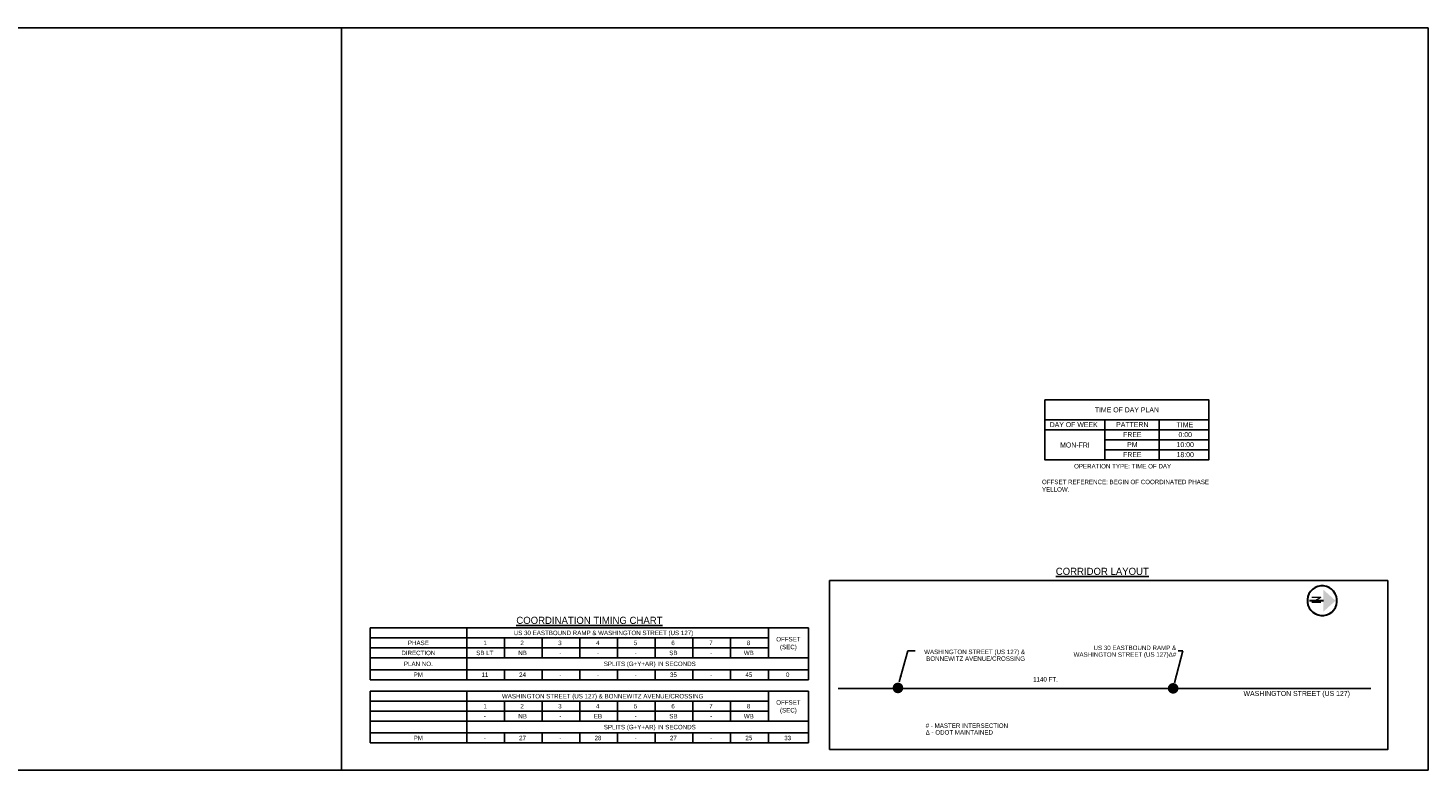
# Model space of a CAD drawing. Header units: feet. Extents: x -492 to 187, y -198 to 535.
# Tile 22 of 23: x 148 to 187, y -138 to -117. Entities that reach past the tile are written whole.
import ezdxf
from ezdxf.enums import TextEntityAlignment as Align

# ---------------------------------------------------------------- set-up
doc = ezdxf.new("R2010")
doc.units = ezdxf.units.FT
doc.header["$MEASUREMENT"] = 0
doc.layers.add('COLUMNS', color=6, linetype='Continuous', plot=False)
doc.layers.add('SH_Data', color=7, linetype='Continuous')
doc.layers.add('TEXT-DED', color=10, linetype='Continuous')
doc.styles.add('Slanted-Normal', font='font31.shx', dxfattribs={"height": 0.14})
doc.styles.add('Slanted-Normal LS 0.50', font='ISO_FONTRIGHT.shx', dxfattribs={"height": 0.14})
doc.styles.get("Standard").update_dxf_attribs({"font": 'font31.shx'})
doc.styles.add('Style-STANDARD', font='STANDARD.shx')
doc.dimstyles.new('COEC', dxfattribs={"dimscale": 13.9, "dimtxt": 0.18, "dimasz": 0.18, "dimexe": 0.18, "dimexo": 0.0625, "dimgap": 0.09, "dimtad": 1, "dimzin": 0, "dimdsep": 46, "dimtxsty": 'Standard', "dimcen": 0.09, "dimclrd": 256, "dimclre": 256, "dimclrt": 256, "dimaunit": 1, "dimadec": 4, "dimazin": 0, "dimtfac": 1, "dimtofl": 0, "dimtmove": 0, "dimatfit": 3, "dimfxl": 1, "dimtolj": 1, "dimtzin": 0, "dimlwd": -1, "dimlwe": -1, "dimarcsym": 0})

# ---------------------------------------------------------------- blocks, each defined once
blk = doc.blocks.new('NARROW')
at = {"layer": 'SH_Data', "color": 7, "linetype": 'Continuous', "lineweight": 30}
blk.add_line((0, 0.032), (0, -0.354), dxfattribs=at)
blk.add_arc((0, 0), 0.415, 129.7798, 129.7633, dxfattribs=at)
at = {"layer": 'SH_Data', "color": 7, "linetype": 'Continuous', "lineweight": 0}
blk.add_solid([(0, 0.374), (-0.308, 0.032), (0.308, 0.032)], dxfattribs=at)
at = {"layer": 'SH_Data', "color": 7, "linetype": 'Continuous', "lineweight": 0, "style": 'Style-STANDARD'}
blk.add_text('N', height=0.25, dxfattribs=at).set_placement((-0.022, -0.166), align=Align.MIDDLE_CENTER)

msp = doc.modelspace()

# ---------------------------------------------------------------- hatches: boundary and pattern name
at = {"layer": 'SH_Data'}
h = msp.add_hatch(color=256, dxfattribs=at)
edge = h.paths.add_edge_path()
edge.add_arc((171.84519, -135.77442), 0.15, 180, 540, ccw=False)
h = msp.add_hatch(color=256, dxfattribs=at)
edge = h.paths.add_edge_path()
edge.add_arc((179.53776, -135.78617), 0.15, 180, 540, ccw=False)

# ---------------------------------------------------------------- linework, layer by layer
at = {"layer": 'COLUMNS', "color": 2}
for points in [[(125.91158, -138.06895), (125.91158, -117.31895), (156.28658, -117.31895), (156.28658, -138.06895)], [(156.28658, -138.06895), (156.28658, -117.31895), (186.66158, -117.31895), (186.66158, -138.06895)]]:
    msp.add_lwpolyline(points, close=True, dxfattribs=at)
at = {"layer": 'SH_Data', "color": 3}
for p, q in [((157.08812, -134.09472), (169.34224, -134.09472)), ((157.08812, -134.09472), (157.08812, -135.54413)), ((159.7893, -134.09472), (159.7893, -135.54413)), ((168.22224, -134.09472), (168.22224, -134.93472)), ((169.34224, -134.09472), (169.34224, -135.54413)), ((157.08812, -134.37472), (168.22224, -134.37472)), ((157.08812, -134.65472), (168.22224, -134.65472)), ((157.08812, -134.93472), (169.34224, -134.93472)), ((157.08812, -135.26413), (169.34224, -135.26413)), ((157.08812, -135.54413), (169.34224, -135.54413)), ((157.08812, -135.86413), (169.34224, -135.86413)), ((157.08812, -135.86413), (157.08812, -137.31355)), ((157.08812, -136.14413), (168.22224, -136.14413)), ((159.7893, -135.86413), (159.7893, -137.31355)), ((168.22224, -135.86413), (168.22224, -136.70413)), ((169.34224, -135.86413), (169.34224, -137.31355)), ((157.08812, -136.42413), (168.22224, -136.42413)), ((157.08812, -136.70413), (169.34224, -136.70413)), ((157.08812, -137.03355), (169.34224, -137.03355)), ((157.08812, -137.31355), (169.34224, -137.31355))]:
    msp.add_line(p, q, dxfattribs=at)
at = {"layer": 'SH_Data'}
msp.add_line((185.05903, -135.78617), (170.17163, -135.78617), dxfattribs=at)
at = {"layer": 'SH_Data', "color": 3}
msp.add_lwpolyline([(175.95237, -127.71655), (180.53514, -127.71655), (180.53514, -129.39655), (175.95237, -129.39655)], close=True, dxfattribs=at)
at = {"layer": 'SH_Data', "color": 3, "flags": 128}
for points in [[(175.95237, -128.27655), (180.53514, -128.27655)], [(177.63237, -128.27655), (177.63237, -129.39655)], [(179.1454, -128.27655), (179.1454, -129.39655)], [(175.95237, -128.55655), (180.53514, -128.55655)]]:
    msp.add_lwpolyline(points, dxfattribs=at)
msp.add_lwpolyline([(185.54156, -132.76945), (185.54156, -137.49527), (169.93255, -137.49527), (169.93255, -132.76945)], close=True, dxfattribs=at)
at = {"layer": 'TEXT-DED'}
for p, q in [((160.84341, -134.37472), (160.84341, -134.93472)), ((161.89753, -134.37472), (161.89753, -134.93472)), ((162.95165, -134.37472), (162.95165, -134.93472)), ((164.00577, -134.37472), (164.00577, -134.93472)), ((165.05989, -134.37472), (165.05989, -134.93472)), ((166.11401, -134.37472), (166.11401, -134.93472)), ((167.16813, -134.37472), (167.16813, -134.93472)), ((160.84341, -135.26413), (160.84341, -135.54413)), ((161.89753, -135.26413), (161.89753, -135.54413)), ((162.95165, -135.26413), (162.95165, -135.54413)), ((164.00577, -135.26413), (164.00577, -135.54413)), ((165.05989, -135.26413), (165.05989, -135.54413)), ((166.11401, -135.26413), (166.11401, -135.54413)), ((167.16813, -135.26413), (167.16813, -135.54413)), ((168.22224, -135.26413), (168.22224, -135.54413)), ((160.84341, -136.14413), (160.84341, -136.70413)), ((161.89753, -136.14413), (161.89753, -136.70413)), ((162.95165, -136.14413), (162.95165, -136.70413)), ((164.00577, -136.14413), (164.00577, -136.70413)), ((165.05989, -136.14413), (165.05989, -136.70413)), ((166.11401, -136.14413), (166.11401, -136.70413)), ((167.16813, -136.14413), (167.16813, -136.70413)), ((160.84341, -137.03355), (160.84341, -137.31355)), ((161.89753, -137.03355), (161.89753, -137.31355)), ((162.95165, -137.03355), (162.95165, -137.31355)), ((164.00577, -137.03355), (164.00577, -137.31355)), ((165.05989, -137.03355), (165.05989, -137.31355)), ((166.11401, -137.03355), (166.11401, -137.31355)), ((167.16813, -137.03355), (167.16813, -137.31355)), ((168.22224, -137.03355), (168.22224, -137.31355))]:
    msp.add_line(p, q, dxfattribs=at)
at = {"layer": 'TEXT-DED', "flags": 128}
for points in [[(177.63237, -128.83655), (180.53514, -128.83655)], [(177.63237, -129.11655), (180.53514, -129.11655)]]:
    msp.add_lwpolyline(points, dxfattribs=at)

# ---------------------------------------------------------------- block references
at = {"layer": 'SH_Data', "color": 7, "linetype": 'Continuous', "lineweight": 0, "rotation": 269.9986366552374}
msp.add_blockref('NARROW', (183.70388, -133.33475), dxfattribs=at)

# ---------------------------------------------------------------- texts
at = {"layer": 'TEXT-DED'}
for s, p in [('TIME OF DAY PLAN', (178.24375, -127.99655)), ('DAY OF WEEK', (176.75745, -128.4095)), ('PATTERN', (178.39592, -128.4095)), ('TIME', (179.86587, -128.41315)), ('FREE', (178.39592, -128.68934)), ('0:00', (179.87529, -128.68934)), ('MON-FRI', (176.79237, -128.98029)), ('PM', (178.39592, -128.96934)), ('10:00', (179.87529, -128.96934)), ('FREE', (178.39592, -129.24934)), ('18:00', (179.87529, -129.24934))]:
    msp.add_text(s, height=0.14, dxfattribs=at).set_placement(p, align=Align.MIDDLE_CENTER)
for s, height, style, p in [('%%uCORRIDOR LAYOUT%%U', 0.2, 'Slanted-Normal', (176.25682, -132.41303)), ('WASHINGTON STREET (US 127)', 0.14, 'Slanted-Normal LS 0.50', (181.50519, -135.85913))]:
    msp.add_text(s, height=height, dxfattribs=dict(at, style=style)).set_placement(p, align=Align.TOP_LEFT)
at = {"layer": 'TEXT-DED', "style": 'Slanted-Normal'}
msp.add_text('%%UCOORDINATION TIMING CHART', height=0.2, dxfattribs=at).set_placement((163.22008, -133.78323), align=Align.TOP_CENTER)
for s, p in [('US 30 EASTBOUND RAMP & WASHINGTON STREET (US 127)', (163.614, -134.23472)), ('PHASE', (158.43871, -134.51472)), ('1', (160.30473, -134.51472)), ('2', (161.33915, -134.51472)), ('3', (162.39541, -134.51472)), ('4', (163.45186, -134.51472)), ('5', (164.50807, -134.51472)), ('6', (165.55756, -134.51472)), ('7', (166.61674, -134.51472)), ('8', (167.66897, -134.51472)), ('DIRECTION', (158.43871, -134.79472)), ('SB LT', (160.29751, -134.79472)), ('NB', (161.35163, -134.79472)), ('-', (162.40575, -134.79472)), ('-', (163.45987, -134.79472)), ('-', (164.51399, -134.79472)), ('SB', (165.56811, -134.79472)), ('-', (166.62222, -134.79472)), ('WB', (167.67634, -134.79472)), ('PLAN NO.', (158.43871, -135.09943)), ('PM', (158.43871, -135.40413)), ('11', (160.29751, -135.40413)), ('24', (161.35163, -135.40413)), ('SPLITS (G+Y+AR) IN SECONDS', (164.90766, -135.09943)), ('35', (165.56811, -135.40413)), ('45', (167.67634, -135.40413)), ('0', (168.7634, -135.40413)), ('-', (162.40575, -135.40413)), ('-', (163.45987, -135.40413)), ('-', (164.51399, -135.40413)), ('-', (166.62222, -135.40413)), ('WASHINGTON STREET (US 127) & BONNEWITZ AVENUE/CROSSING ', (163.614, -136.00413)), ('1', (160.30473, -136.28413)), ('-', (160.29751, -136.56413)), ('NB', (161.35163, -136.56413)), ('2', (161.33915, -136.28413)), ('3', (162.39541, -136.28413)), ('-', (162.40575, -136.56413)), ('EB', (163.45987, -136.56413)), ('4', (163.45186, -136.28413)), ('5', (164.50807, -136.28413)), ('-', (164.51399, -136.56413)), ('SB', (165.56811, -136.56413)), ('6', (165.55756, -136.28413)), ('7', (166.61674, -136.28413)), ('-', (166.62222, -136.56413)), ('WB', (167.67634, -136.56413)), ('8', (167.66897, -136.28413)), ('SPLITS (G+Y+AR) IN SECONDS', (164.90766, -136.86884)), ('PM', (158.43871, -137.17355)), ('-', (160.29751, -137.17355)), ('27', (161.35163, -137.17355)), ('-', (162.40575, -137.17355)), ('28', (163.45987, -137.17355)), ('-', (164.51399, -137.17355)), ('27', (165.56811, -137.17355)), ('-', (166.62222, -137.17355)), ('25', (167.67634, -137.17355)), ('33', (168.7634, -137.17355))]:
    msp.add_text(s, height=0.125, dxfattribs=at).set_placement(p, align=Align.MIDDLE_CENTER)
at = {"layer": 'TEXT-DED', "char_height": 0.125, "attachment_point": 2, "style": 'Slanted-Normal'}
for s, insert, width in [('\\pxql;OPERATION TYPE: TIME OF DAY', (178.26581, -129.51149), 2.9963998), ('\\pxql;OFFSET REFERENCE: BEGIN OF COORDINATED PHASE YELLOW.', (178.26581, -129.951), 4.7902162)]:
    msp.add_mtext(s, dxfattribs=dict(at, insert=insert, width=width))
at = {"layer": 'TEXT-DED', "char_height": 0.125}
for s, insert, attachment_point, line_spacing_factor, style in [('OFFSET \\P(SEC)', (168.78224, -134.53805), 5, 1.05, 'Slanted-Normal'), ('1140 FT.', (176.31419, -135.46983), 3, 0.9, 'Slanted-Normal LS 0.50'), ('OFFSET\\P(SEC)', (168.78224, -136.30747), 5, 1.05, 'Slanted-Normal'), ('# - MASTER INTERSECTION\\PΔ - ODOT MAINTAINED', (172.6204, -136.76677), 1, 0.9, 'Slanted-Normal LS 0.50')]:
    msp.add_mtext(s, dxfattribs=dict(at, insert=insert, attachment_point=attachment_point, line_spacing_factor=line_spacing_factor, style=style))
at = {"layer": 'TEXT-DED', "char_height": 0.125, "attachment_point": 6, "line_spacing_factor": 0.9, "style": 'Slanted-Normal LS 0.50'}
for s, insert, width in [('US 30 EASTBOUND RAMP & WASHINGTON STREET (US 127)Δ#', (179.62316, -134.76483), 3.275666), ('WASHINGTON STREET (US 127) & BONNEWITZ AVENUE/CROSSING', (175.39682, -134.86069), 3.1893468)]:
    msp.add_mtext(s, dxfattribs=dict(at, insert=insert, width=width))

# ---------------------------------------------------------------- leaders
at = {"layer": 'TEXT-DED'}
for points in [[(171.87911, -135.60736), (172.11979, -134.73378), (172.32995, -134.73378)], [(179.5717, -135.62746), (179.81238, -134.73378), (179.67771, -134.73378)]]:
    msp.add_leader(points, dimstyle='COEC', override={"dimscale": 1}, dxfattribs=at)

doc.saveas('drawing.dxf')
